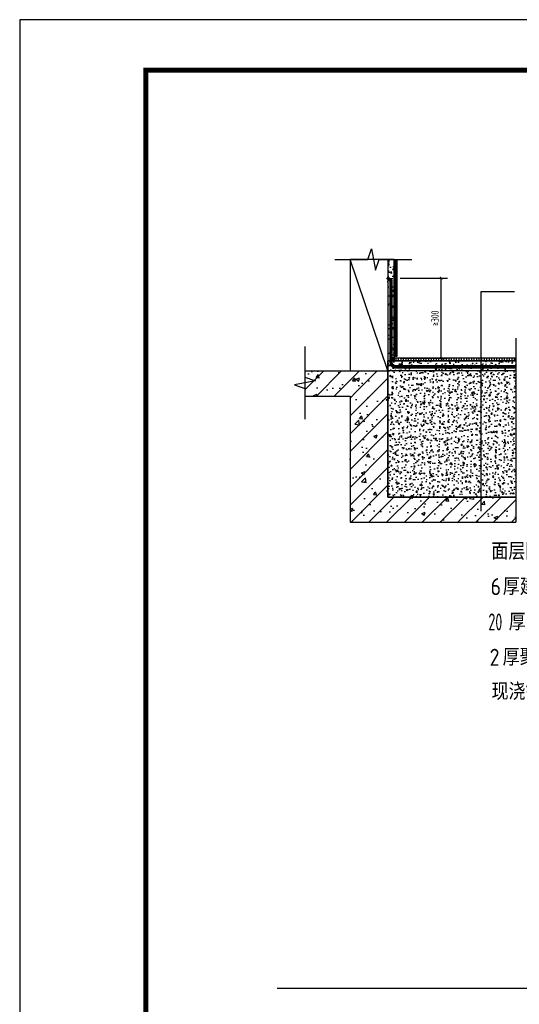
# Paper-space layout '布局1' of a CAD drawing. Extents: x -41982 to 68, y -29634 to 66.
# Tile 4 of 12: x -41982 to -37033, y -9685 to 66. Entities that reach past the tile are written whole.
import ezdxf

# ---------------------------------------------------------------- set-up
doc = ezdxf.new("R2010")
doc.units = 0
doc.header["$LTSCALE"] = 1000
doc.linetypes.add('__DASH', pattern=[0.35, 0.25, -0.1])
doc.linetypes.add('DASH', pattern=[0.35, 0.25, -0.1])
doc.layers.get('0').update_dxf_attribs({"color": 252})
doc.layers.get('Defpoints').update_dxf_attribs({"color": 252})
for name, color, linetype in [('_0', 252, 'Continuous'), ('A-ANNO-TTLB', 252, 'Continuous'), ('A-WALL-CONC', 252, 'Continuous'), ('DIM_SYMB', 252, 'Continuous'), ('PUB_DIM', 252, 'Continuous'), ('PUB_HATCH', 252, 'Continuous'), ('PUB_TEXT', 252, 'Continuous'), ('SURFACE', 252, 'Continuous'), ('WALL', 252, 'Continuous')]:
    doc.layers.add(name, color=color, linetype=linetype)
doc.styles.add('19 图框A1$0$!4#10#$0$Standard', font='gbenor.shx', dxfattribs={"bigfont": 'gbcbig.shx'})
doc.styles.add('_TCH_DIM', font='TSSDENG.shx', dxfattribs={"width": 0.8, "bigfont": 'hztxt.shx'})
doc.styles.add('_TCH_DIM_T3', font='TSSDENG.shx', dxfattribs={"width": 0.64, "bigfont": 'hztxt.shx'})
doc.styles.add('邻里中心-雨水$0$STANDARD', font='GBENOR', dxfattribs={"bigfont": 'GBCBIG'})
doc.dimstyles.new('_TCH_ARCH&&10', dxfattribs={"dimtxt": 29.75, "dimasz": 10, "dimexe": 25, "dimexo": 30, "dimgap": 10, "dimtad": 1, "dimdec": 0, "dimtxsty": '_TCH_DIM_T3', "dimblk": 'ARCHTICK', "dimcen": 2.5, "dimclrt": 7, "dimazin": 2, "dimtfac": 1, "dimtdec": 0, "dimtix": 1, "dimtmove": 2, "dimatfit": 3})
pattern_1 = [(50, (-114350.097, -142818.584), (45.546167, -3.9847714), [4.7625, -52.3875]), (355, (-114350.097, -142818.584), (-8.810706, 47.764161), [3.81, -41.91]), (100.451, (-114346.3, -142818.916), (36.735625, 43.779172), [4.0475, -44.5225]), (46.1842, (-114350.1, -142805.884), (67.76976, -10.510582), [7.14375, -78.58125]), (96.6356, (-114344.45, -142806.76), (59.351059, 61.85639), [6.07125, -66.78375]), (351.184, (-114350.1, -142805.884), (59.351151, 61.85628), [5.715, -62.865]), (21, (-114343.747, -142809.06), (37.90372, -25.56638), [4.7625, -52.3875]), (326, (-114343.747, -142809.06), (15.450507, 46.046992), [3.81, -41.91]), (71.4514, (-114340.59, -142811.19), (53.354123, 20.480714), [4.0475, -44.5225]), (37.5, (-114350.097, -142818.584), (0.7721508, 21.1387597), [0, -41.402, 0, -42.545, 0, -42.06875]), (7.5, (-114350.097, -142818.584), (16.7049156, 25.0451437), [0, -24.257, 0, -40.4495, 0, -16.03375]), (327.5, (-114364.258, -142818.584), (33.8976488, -1.432186), [0, -15.875, 0, -49.53, 0, -65.7225]), (317.5, (-114370.608, -142818.584), (37.0322953, 6.3566228), [0, -20.6375, 0, -32.893, 0, -46.6725])]
pattern_2 = [(45, (-2043343.686, 4023.436), (-35.355339, 35.355339), []), (50, (-2043343.69, 4023.44), (143.4520365, -12.550427), [15, -165]), (355, (-2043343.69, 4023.44), (-27.750267, 150.438427), [12, -132]), (100.4514, (-2043331.73, 4022.39), (115.701876, 137.887908), [12.748038, -140.228422]), (46.1842, (-2043343.69, 4063.44), (213.44821, -33.103803), [22.5, -247.5]), (96.6356, (-2043325.9, 4060.68), (186.932541, 194.823574), [19.122058, -210.3426]), (351.1842, (-2043343.69, 4063.44), (186.93239, 194.82372), [18, -198]), (21, (-2043323.69, 4053.44), (119.3814104, -80.523778), [15, -165]), (326, (-2043323.69, 4053.44), (48.663066, 145.030009), [12, -132]), (71.4514, (-2043313.74, 4046.73), (168.044526, 64.506099), [12.748038, -140.228422]), (37.5, (-2043343.686, 4023.436), (2.431971, 66.5787708), [0, -130.4, 0, -134, 0, -132.5]), (7.5, (-2043343.69, 4023.436), (52.6139075, 78.8823424), [0, -76.4, 0, -127.4, 0, -50.5]), (327.5, (-2043388.286, 4023.436), (106.7644872, -4.5109743), [0, -50, 0, -156, 0, -207]), (317.5, (-2043408.29, 4023.44), (116.637234, 20.0209965), [0, -65, 0, -103.6, 0, -147])]

# ---------------------------------------------------------------- blocks, each defined once
blk = doc.blocks.new('_ArchTick')
at = {"color": 0, "linetype": 'ByBlock', "const_width": 0.4}
blk.add_lwpolyline([(-0.5, -0.5), (0.5, 0.5)], dxfattribs=at)
blk = doc.blocks.new('*D109')
at = {"layer": 'Defpoints', "color": 0}
for p in [(389.7, 2488.9), (582.1, 2488.9), (389.7, 2171.1)]:
    blk.add_point(p, dxfattribs=at)
at = {"layer": 'PUB_DIM', "color": 0, "lineweight": -2}
for p, q in [((419.7, 2488.9), (607.1, 2488.9)), ((582.1, 2171.1), (582.1, 2488.9)), ((419.7, 2171.1), (607.1, 2171.1))]:
    blk.add_line(p, q, dxfattribs=at)
at = {"layer": 'PUB_DIM', "color": 0, "lineweight": -2, "xscale": 10, "yscale": 10, "zscale": 10}
for p, rotation in [((582.1, 2488.9), 90), ((582.1, 2171.1), 270)]:
    blk.add_blockref('_ArchTick', p, dxfattribs=dict(at, rotation=rotation))
at = {"layer": 'PUB_DIM', "color": 7, "insert": (557.2, 2330), "char_height": 29.75, "attachment_point": 5, "rotation": 90, "style": '_TCH_DIM_T3'}
blk.add_mtext('\\A1;≥300', dxfattribs=at)
blk = doc.blocks.new('$LinePat$空心砌块')
at = {"color": 0}
for p in [(0, -300), (536.1, -300)]:
    blk.add_line(p, (536.1, 0), dxfattribs=at)
blk = doc.blocks.new('A$C676C150C')
at = {"layer": 'PUB_HATCH'}
h = blk.add_hatch(dxfattribs=at)
h.set_pattern_fill('AR-CONC', color=256, scale=25, style=0)
h.set_pattern_definition(pattern_1)
h.paths.add_polyline_path([(395.9, 2562.7), (370.9, 2562.7), (370.9, 2161.1), (395.9, 2161.1)])
h = blk.add_hatch(dxfattribs=at)
h.set_pattern_fill('LINE', color=256, scale=5)
h.set_pattern_definition([(0, (-114350.0973, -142818.584), (0, 4.7625), [])])
h.paths.add_polyline_path([(405.9, 2178.9), (395.9, 2178.9), (395.9, 2562.7), (405.9, 2562.7)])
h = blk.add_hatch(dxfattribs=at)
h.set_pattern_fill('AR-CONC', color=256, scale=25, style=0)
h.set_pattern_definition(pattern_1)
h.paths.add_polyline_path([(370.9, 2161.1), (878.1, 2161.1), (878.1, 1621.5), (370.9, 1621.5)])
h = blk.add_hatch(dxfattribs=at)
h.set_pattern_fill('饰面砖', color=256, scale=5)
h.set_pattern_definition([(90, (-114861.614, -142818.584), (-10, 6e-16), [])])
h.paths.add_polyline_path([(878.1, 2171.1), (395.9, 2171.1), (395.9, 2161.1), (878.1, 2161.1)])
h = blk.add_hatch(dxfattribs=at)
h.set_pattern_fill('钢筋混凝土', color=256, scale=20, style=0)
h.set_pattern_definition(pattern_2)
h.paths.add_polyline_path([(42, 2021.1), (220.9, 2021.1), (370.9, 2121.1), (42, 2121.1)])
h = blk.add_hatch(dxfattribs=at)
h.set_pattern_fill('钢筋混凝土', color=256, scale=20, style=0)
h.set_pattern_definition(pattern_2)
h.paths.add_polyline_path([(370.9, 2121.1), (220.9, 2021.1), (220.9, 1521.5), (370.9, 1621.5)])
h = blk.add_hatch(dxfattribs=at)
h.set_pattern_fill('钢筋混凝土', color=256, scale=20, style=0)
h.set_pattern_definition(pattern_2)
h.paths.add_polyline_path([(370.9, 1621.5), (220.9, 1521.5), (878.1, 1521.5), (878.1, 1621.5)])
at = {"layer": 'A-WALL-CONC'}
for p, q in [((220.9, 2562.7), (220.9, 2121.1)), ((370.9, 2562.7), (370.9, 2121.1)), ((42, 2121.1), (370.9, 2121.1)), ((370.9, 2121.1), (370.9, 1621.5)), ((42, 2021.1), (220.9, 2021.1)), ((220.9, 2021.1), (220.9, 1521.5)), ((370.9, 1621.5), (878.1, 1621.5)), ((878.1, 1621.5), (878.1, 1521.5)), ((220.9, 1521.5), (878.1, 1521.5))]:
    blk.add_line(p, q, dxfattribs=at)
at = {"layer": 'DIM_SYMB'}
for p, q in [((739.7, 1565), (739.7, 2436.2)), ((739.7, 2436.2), (872.7, 2436.2)), ((878.1, 2251), (878.1, 1618.1))]:
    blk.add_line(p, q, dxfattribs=at)
for points in [[(160.9, 2562.7), (290.9, 2562.7), (306.2, 2604.7), (321, 2520.7), (335.9, 2562.7), (465.9, 2562.7)], [(42, 2217.9), (42, 2096.7), (84, 2081.4), (0, 2066.6), (42, 2051.7), (42, 1930.4)]]:
    blk.add_lwpolyline(points, dxfattribs=at)
at = {"layer": 'PUB_HATCH'}
for points in [[(395.9, 2562.7), (370.9, 2562.7), (370.9, 2161.1), (395.9, 2161.1)], [(405.9, 2178.9), (395.9, 2178.9), (395.9, 2562.7), (405.9, 2562.7)], [(370.9, 2161.1), (878.1, 2161.1), (878.1, 1621.5), (370.9, 1621.5)], [(878.1, 2171.1), (395.9, 2171.1), (395.9, 2161.1), (878.1, 2161.1)]]:
    blk.add_lwpolyline(points, close=True, dxfattribs=at)
at = {"layer": 'SURFACE'}
for p, q in [((395.9, 2562.7), (395.9, 2161.1)), ((405.9, 2562.7), (405.9, 2178.9)), ((878.1, 2161.1), (370.9, 2161.1)), ((405.9, 2178.9), (395.9, 2178.9)), ((878.1, 2171.1), (395.9, 2171.1)), ((878.1, 2141.1), (370.9, 2141.1)), ((878.1, 2121.1), (370.9, 2121.1))]:
    blk.add_line(p, q, dxfattribs=at)
at = {"layer": 'SURFACE', "linetype": 'DASH', "ltscale": 0.2, "const_width": 8}
blk.add_lwpolyline([(367.1, 2491.9), (382.6, 2478.8), (382.6, 2156.2, 0.376928), (397.1, 2137.1), (878.1, 2137.1)], format="xyb", dxfattribs=at)
at = {"layer": 'SURFACE', "ltscale": 0.3}
for points in [[(364.5, 2488.8), (378.6, 2476.9), (378.6, 2156.4, 0.380425), (396.7, 2133.1), (878.1, 2133.1)], [(369.7, 2494.9), (386.6, 2480.6), (386.6, 2156.1, 0.372049), (397.5, 2141.1), (878.1, 2141.1)]]:
    blk.add_lwpolyline(points, format="xyb", dxfattribs=at)
at = {"layer": 'WALL'}
for p, q in [((370.9, 2562.7), (220.9, 2562.7)), ((42, 2121.1), (42, 2021.1))]:
    blk.add_line(p, q, dxfattribs=at)
at = {"layer": 'PUB_HATCH', "xscale": 0.8237706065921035, "yscale": 0.5, "zscale": 0.5, "rotation": 90}
blk.add_blockref('$LinePat$空心砌块', (220.9, 2121.1), dxfattribs=at)
at = {"layer": 'PUB_TEXT'}
for s, height, style, p in [('面层随具体房间面层做法', 67.518, '_TCH_DIM', (780.4, 1372.8)), ('6', 67.5, '邻里中心-雨水$0$STANDARD', (777.5, 1232.9)), ('厚建筑胶水泥砂浆结合层', 67.518, '_TCH_DIM', (825.8, 1232.9)), ('厚', 67.5, '_TCH_DIM', (849.4, 1092.9)), ('2', 67.5, '邻里中心-雨水$0$STANDARD', (773.6, 953)), ('厚聚合物水泥基防水涂料', 67.518, '_TCH_DIM', (825.2, 953)), ('现浇钢筋混凝土楼板', 67.52, '_TCH_DIM', (781.1, 817.5))]:
    blk.add_text(s, height=height, dxfattribs=dict(at, style=style)).set_placement(p)
at = {"layer": 'PUB_TEXT', "style": '19 图框A1$0$!4#10#$0$Standard', "width": 0.7}
blk.add_text('20', height=67.52, dxfattribs=at).set_placement((768.8, 1092.9))
at = {"layer": 'PUB_DIM'}
dim = blk.add_aligned_dim(p1=(389.7, 2171.1), p2=(389.7, 2488.9), distance=-192.3, text='≥300', dimstyle='_TCH_ARCH&&10', dxfattribs=at)
dim.commit()
dim.dimension.update_dxf_attribs({"geometry": '*D109', "text_midpoint": (557.2, 2330)})
blk = doc.blocks.new('XT')
at = {"linetype": '__DASH', "ltscale": 50}
blk.add_lwpolyline([(15050.4, 29200), (15050.4, 20104.4), (1250, 20104.4)], dxfattribs=at)
at = {"xscale": 2.5, "yscale": 2.5, "zscale": 2.5}
blk.add_blockref('A$C676C150C', (2720.8, 20918.8), dxfattribs=at)

psp = doc.layouts.new('布局1')

# ---------------------------------------------------------------- linework, layer by layer
at = {"layer": 'A-ANNO-TTLB'}
psp.add_lwpolyline([(-41982.1, -29634.3), (67.9, -29634.3), (67.9, 65.7), (-41982.1, 65.7)], close=True, dxfattribs=at)
at = {"layer": 'A-ANNO-TTLB', "const_width": 50}
psp.add_lwpolyline([(-40732.1, -29134.3), (-432.1, -29134.3), (-432.1, -434.3), (-40732.1, -434.3)], close=True, dxfattribs=at)

# ---------------------------------------------------------------- block references
at = {"layer": '_0'}
psp.add_blockref('XT', (-41982.1, -29634.3), dxfattribs=at)

doc.saveas('drawing.dxf')
